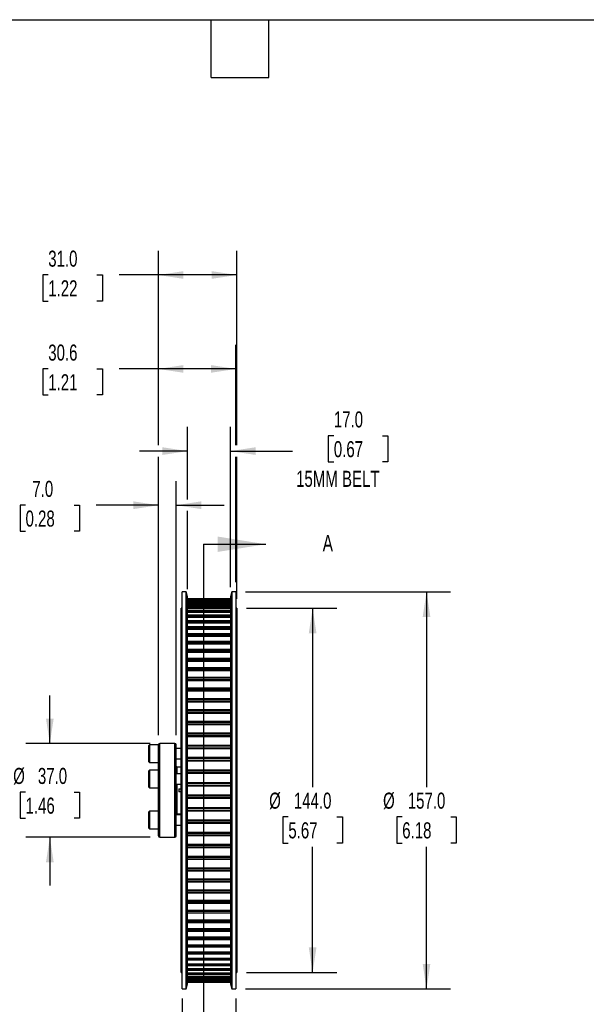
# Model space of a CAD drawing. Header units: millimetres. Extents: x 19 to 819, y 19 to 629.
# Tile 3 of 7: x 332 to 556, y 239 to 629. Entities that reach past the tile are written whole.
import ezdxf

# ---------------------------------------------------------------- set-up
doc = ezdxf.new("R2010")
doc.units = ezdxf.units.MM
doc.header["$LTSCALE"] = 3
doc.layers.add('DIMENSIONS', color=140, linetype='Continuous', lineweight=25)
doc.layers.add('TEXT', color=140, linetype='Continuous', lineweight=25)
doc.styles.add('SLDTEXTSTYLE0', font='TXT', dxfattribs={"width": 0.7})
doc.dimstyles.new('SLDDIMSTYLE3', dxfattribs={"dimtxt": 6.474023, "dimasz": 9.906, "dimexe": 0, "dimexo": 0.0625, "dimgap": 1.618506, "dimtad": 0, "dimtih": 1, "dimtoh": 1, "dimrnd": 1e-09, "dimzin": 4, "dimdsep": 46, "dimtxsty": 'SLDTEXTSTYLE0', "dimsah": 1, "dimcen": 0.09, "dimadec": 0, "dimazin": 1, "dimtfac": 1, "dimtmove": 0, "dimatfit": 0, "dimfxl": 0, "dimfrac": 2, "dimtolj": 1, "dimtzin": 12, "dimarcsym": 0})
doc.dimstyles.new('SLDDIMSTYLE4', dxfattribs={"dimtxt": 6.474023, "dimasz": 9.906, "dimexe": 0, "dimexo": 0.0625, "dimgap": 1.618506, "dimtad": 0, "dimtih": 1, "dimtoh": 1, "dimrnd": 1e-09, "dimzin": 4, "dimdsep": 46, "dimtxsty": 'SLDTEXTSTYLE0', "dimsah": 1, "dimcen": 0.09, "dimadec": 0, "dimazin": 1, "dimtfac": 1, "dimtofl": 0, "dimtmove": 0, "dimatfit": 3, "dimfxl": 0, "dimfrac": 2, "dimtolj": 1, "dimtzin": 12, "dimarcsym": 0})
doc.dimstyles.new('SLDDIMSTYLE5', dxfattribs={"dimtxt": 6.474023, "dimasz": 9.906, "dimexe": 0, "dimexo": 0.0625, "dimgap": 1.618506, "dimtad": 0, "dimtih": 1, "dimtoh": 1, "dimrnd": 1e-09, "dimzin": 12, "dimdsep": 46, "dimtxsty": 'SLDTEXTSTYLE0', "dimsah": 1, "dimcen": 0.09, "dimadec": 0, "dimazin": 3, "dimtfac": 1, "dimtofl": 0, "dimtmove": 0, "dimatfit": 3, "dimfxl": 0, "dimfrac": 2, "dimtolj": 1, "dimtzin": 12, "dimarcsym": 0})
doc.dimstyles.new('SLDDIMSTYLE6', dxfattribs={"dimtxt": 6.474023, "dimasz": 9.906, "dimexe": 0, "dimexo": 0.0625, "dimgap": 1.618506, "dimtad": 0, "dimtih": 1, "dimtoh": 1, "dimrnd": 1e-09, "dimzin": 12, "dimdsep": 46, "dimtxsty": 'SLDTEXTSTYLE0', "dimsah": 1, "dimcen": 0.09, "dimadec": 0, "dimazin": 3, "dimtfac": 1, "dimtmove": 0, "dimatfit": 0, "dimfxl": 0, "dimfrac": 2, "dimtolj": 1, "dimtzin": 12, "dimarcsym": 0})

# ---------------------------------------------------------------- blocks, each defined once
blk = doc.blocks.new('_D_4')
at = {"layer": 'DIMENSIONS'}
for p, q in [((398.31, 438.93), (398.31, 467.58)), ((415.31, 404.18), (415.31, 467.58)), ((456.2, 464.11), (454.02, 464.11)), ((454.02, 464.11), (454.02, 453.82)), ((475.43, 464.11), (477.61, 464.11)), ((477.61, 464.11), (477.61, 453.82)), ((398.31, 458.05), (379.26, 458.05)), ((415.31, 458.05), (439.81, 458.05)), ((454.02, 453.82), (456.2, 453.82)), ((477.61, 453.82), (475.43, 453.82)), ((398.31, 403.48), (398.31, 434.36))]:
    blk.add_line(p, q, dxfattribs=at)
for points in [[(398.31, 458.05), (388.41, 459.57), (388.41, 456.53)], [(415.31, 458.05), (425.22, 456.53), (425.22, 459.57)]]:
    blk.add_solid(points, dxfattribs=at)
at = {"layer": 'DIMENSIONS', "char_height": 6.35, "attachment_point": 1, "style": 'SLDTEXTSTYLE0'}
for s, insert in [('17.0', (456.2, 473.74)), ('0.67', (456.2, 462)), ('15MM BELT', (441.26, 450.26))]:
    blk.add_mtext(s, dxfattribs=dict(at, insert=insert))
blk = doc.blocks.new('_D_5')
at = {"layer": 'DIMENSIONS'}
for p, q in [((421.62, 395.87), (457.34, 395.87)), ((447.81, 395.87), (447.81, 325.09)), ((438.2, 313.35), (436.02, 313.35)), ((436.02, 313.35), (436.02, 303.06)), ((457.43, 313.35), (459.61, 313.35)), ((459.61, 313.35), (459.61, 303.06)), ((436.02, 303.06), (438.2, 303.06)), ((447.81, 251.87), (447.81, 301.61)), ((459.61, 303.06), (457.43, 303.06)), ((421.62, 251.87), (457.34, 251.87))]:
    blk.add_line(p, q, dxfattribs=at)
for points in [[(447.81, 395.87), (446.29, 385.97), (449.34, 385.97)], [(447.81, 251.87), (449.34, 261.78), (446.29, 261.78)]]:
    blk.add_solid(points, dxfattribs=at)
at = {"layer": 'DIMENSIONS', "char_height": 6.35, "attachment_point": 1, "style": 'SLDTEXTSTYLE0'}
for s, insert in [('%%c', (430.62, 322.99)), ('144.0', (440.39, 322.99)), ('5.67', (438.2, 311.25))]:
    blk.add_mtext(s, dxfattribs=dict(at, insert=insert))
blk = doc.blocks.new('_D_6')
at = {"layer": 'DIMENSIONS'}
for p, q in [((421.26, 402.37), (502.4, 402.37)), ((492.88, 402.37), (492.88, 325.09)), ((483.26, 313.35), (481.09, 313.35)), ((481.09, 313.35), (481.09, 303.06)), ((502.5, 313.35), (504.67, 313.35)), ((504.67, 313.35), (504.67, 303.06)), ((481.09, 303.06), (483.26, 303.06)), ((492.88, 245.37), (492.88, 301.61)), ((504.67, 303.06), (502.5, 303.06)), ((421.26, 245.37), (502.4, 245.37))]:
    blk.add_line(p, q, dxfattribs=at)
for points in [[(492.88, 402.37), (491.36, 392.47), (494.4, 392.47)], [(492.88, 245.37), (494.4, 255.28), (491.36, 255.28)]]:
    blk.add_solid(points, dxfattribs=at)
at = {"layer": 'DIMENSIONS', "char_height": 6.35, "attachment_point": 1, "style": 'SLDTEXTSTYLE0'}
for s, insert in [('%%c', (475.68, 322.99)), ('157.0', (485.45, 322.99)), ('6.18', (483.26, 311.25))]:
    blk.add_mtext(s, dxfattribs=dict(at, insert=insert))
blk = doc.blocks.new('_D_7')
at = {"layer": 'DIMENSIONS'}
for p, q in [((343.84, 342.37), (343.84, 361.42)), ((383.5, 342.37), (334.31, 342.37)), ((334.22, 323.13), (332.04, 323.13)), ((332.04, 323.13), (332.04, 312.84)), ((353.46, 323.13), (355.63, 323.13)), ((355.63, 323.13), (355.63, 312.84)), ((332.04, 312.84), (334.22, 312.84)), ((355.63, 312.84), (353.46, 312.84)), ((383.5, 305.37), (334.31, 305.37)), ((343.84, 305.37), (343.84, 286.32))]:
    blk.add_line(p, q, dxfattribs=at)
for points in [[(343.84, 342.37), (345.36, 352.28), (342.31, 352.28)], [(343.84, 305.37), (342.31, 295.47), (345.36, 295.47)]]:
    blk.add_solid(points, dxfattribs=at)
at = {"layer": 'DIMENSIONS', "char_height": 6.35, "attachment_point": 1, "style": 'SLDTEXTSTYLE0'}
for s, insert in [('%%c', (329.33, 332.76)), ('37.0', (339.11, 332.76)), ('1.46', (334.22, 321.02))]:
    blk.add_mtext(s, dxfattribs=dict(at, insert=insert))
blk = doc.blocks.new('_D_8')
at = {"layer": 'DIMENSIONS'}
for p, q in [((386.81, 345.68), (386.81, 446.17)), ((393.81, 345.68), (393.81, 446.17)), ((334.22, 436.64), (332.04, 436.64)), ((332.04, 436.64), (332.04, 426.36)), ((353.46, 436.64), (355.63, 436.64)), ((355.63, 436.64), (355.63, 426.36)), ((386.81, 436.64), (362.23, 436.64)), ((393.81, 436.64), (412.86, 436.64)), ((332.04, 426.36), (334.22, 426.36)), ((355.63, 426.36), (353.46, 426.36))]:
    blk.add_line(p, q, dxfattribs=at)
for points in [[(386.81, 436.64), (376.91, 438.17), (376.91, 435.12)], [(393.81, 436.64), (403.72, 435.12), (403.72, 438.17)]]:
    blk.add_solid(points, dxfattribs=at)
at = {"layer": 'DIMENSIONS', "char_height": 6.35, "attachment_point": 1, "style": 'SLDTEXTSTYLE0'}
for s, insert in [('7.0', (336.91, 446.28)), ('0.28', (334.22, 434.54))]:
    blk.add_mtext(s, dxfattribs=dict(at, insert=insert))
blk = doc.blocks.new('_D_9')
at = {"layer": 'DIMENSIONS'}
for p, q in [((386.81, 460.34), (386.81, 500.07)), ((417.45, 460.34), (417.45, 500.07)), ((343.2, 490.54), (341.02, 490.54)), ((341.02, 490.54), (341.02, 480.25)), ((362.43, 490.54), (364.61, 490.54)), ((364.61, 490.54), (364.61, 480.25)), ((386.81, 490.54), (371.21, 490.54)), ((417.45, 490.54), (386.81, 490.54)), ((341.02, 480.25), (343.2, 480.25)), ((364.61, 480.25), (362.43, 480.25)), ((386.81, 345.68), (386.81, 455.76)), ((417.45, 406.18), (417.45, 455.76))]:
    blk.add_line(p, q, dxfattribs=at)
for points in [[(386.81, 490.54), (396.72, 489.02), (396.72, 492.07)], [(417.45, 490.54), (407.54, 492.07), (407.54, 489.02)]]:
    blk.add_solid(points, dxfattribs=at)
at = {"layer": 'DIMENSIONS', "char_height": 6.35, "attachment_point": 1, "style": 'SLDTEXTSTYLE0'}
for s, insert in [('30.6', (343.2, 500.18)), ('1.21', (343.2, 488.44))]:
    blk.add_mtext(s, dxfattribs=dict(at, insert=insert))
blk = doc.blocks.new('_D_10')
at = {"layer": 'DIMENSIONS'}
for p, q in [((386.81, 460.34), (386.81, 537.22)), ((417.81, 460.34), (417.81, 537.22)), ((343.2, 527.69), (341.02, 527.69)), ((341.02, 527.69), (341.02, 517.4)), ((362.43, 527.69), (364.61, 527.69)), ((364.61, 527.69), (364.61, 517.4)), ((386.81, 527.69), (371.21, 527.69)), ((417.81, 527.69), (386.81, 527.69)), ((341.02, 517.4), (343.2, 517.4)), ((364.61, 517.4), (362.43, 517.4)), ((386.81, 345.68), (386.81, 455.76)), ((417.81, 399.68), (417.81, 455.76))]:
    blk.add_line(p, q, dxfattribs=at)
for points in [[(386.81, 527.69), (396.72, 526.17), (396.72, 529.21)], [(417.81, 527.69), (407.91, 529.21), (407.91, 526.17)]]:
    blk.add_solid(points, dxfattribs=at)
at = {"layer": 'DIMENSIONS', "char_height": 6.35, "attachment_point": 1, "style": 'SLDTEXTSTYLE0'}
for s, insert in [('31.0', (343.2, 537.33)), ('1.22', (343.2, 525.59))]:
    blk.add_mtext(s, dxfattribs=dict(at, insert=insert))
blk = doc.blocks.new('_D_11')
at = {"layer": 'DIMENSIONS'}
for p, q in [((396.18, 241.56), (396.18, 197.86)), ((417.45, 241.56), (417.45, 197.86)), ((343.2, 207.38), (341.02, 207.38)), ((341.02, 207.38), (341.02, 197.09)), ((362.43, 207.38), (364.61, 207.38)), ((364.61, 207.38), (364.61, 197.09)), ((396.18, 207.38), (371.21, 207.38)), ((417.45, 207.38), (436.5, 207.38)), ((341.02, 197.09), (343.2, 197.09)), ((364.61, 197.09), (362.43, 197.09))]:
    blk.add_line(p, q, dxfattribs=at)
for points in [[(396.18, 207.38), (386.27, 208.91), (386.27, 205.86)], [(417.45, 207.38), (427.36, 205.86), (427.36, 208.91)]]:
    blk.add_solid(points, dxfattribs=at)
at = {"layer": 'DIMENSIONS', "char_height": 6.35, "attachment_point": 1, "style": 'SLDTEXTSTYLE0'}
for s, insert in [('21.3', (343.2, 217.02)), ('0.84', (343.2, 205.28))]:
    blk.add_mtext(s, dxfattribs=dict(at, insert=insert))

msp = doc.modelspace()

# ---------------------------------------------------------------- linework, layer by layer
for p, q in [((397.778, 402.374), (396.178, 402.374)), ((396.178, 323.874), (396.178, 402.374)), ((398.314, 400.374), (397.778, 402.374)), ((397.778, 323.874), (397.778, 402.374)), ((415.85, 402.374), (415.314, 400.374)), ((417.45, 402.374), (415.85, 402.374)), ((415.85, 402.374), (415.85, 245.374)), ((417.45, 402.374), (417.45, 245.374)), ((398.314, 323.874), (398.314, 400.374)), ((415.314, 399.669), (398.314, 399.669)), ((398.314, 399.669), (415.314, 399.669)), ((398.314, 399.646), (415.314, 399.646)), ((415.314, 399.369), (398.314, 399.369)), ((398.314, 399.368), (415.314, 399.368)), ((398.314, 399.298), (415.314, 399.298)), ((398.314, 398.979), (415.314, 398.979)), ((415.314, 398.747), (398.314, 398.747)), ((398.314, 398.743), (415.314, 398.743)), ((398.314, 398.627), (415.314, 398.627)), ((398.314, 398.291), (415.314, 398.291)), ((415.314, 397.806), (398.314, 397.806)), ((398.314, 397.798), (415.314, 397.798)), ((398.314, 397.636), (415.314, 397.636)), ((398.314, 397.285), (415.314, 397.285)), ((415.314, 400.374), (415.314, 247.374)), ((396.178, 395.874), (395.814, 395.874)), ((395.814, 323.874), (395.814, 395.874)), ((415.314, 396.549), (398.314, 396.549)), ((398.314, 396.537), (415.314, 396.537)), ((398.314, 396.33), (415.314, 396.33)), ((398.314, 395.964), (415.314, 395.964)), ((415.314, 394.983), (398.314, 394.983)), ((398.314, 394.964), (415.314, 394.964)), ((398.314, 394.713), (415.314, 394.713)), ((398.314, 394.335), (415.314, 394.335)), ((417.814, 395.874), (417.45, 395.874)), ((417.814, 395.874), (417.814, 251.874)), ((415.314, 393.113), (398.314, 393.113)), ((398.314, 393.087), (415.314, 393.087)), ((398.314, 392.792), (415.314, 392.792)), ((398.314, 392.403), (415.314, 392.403)), ((415.314, 390.948), (398.314, 390.948)), ((398.314, 390.913), (415.314, 390.913)), ((398.314, 390.577), (415.314, 390.577)), ((398.314, 390.179), (415.314, 390.179)), ((415.314, 388.497), (398.314, 388.497)), ((398.314, 388.452), (415.314, 388.452)), ((398.314, 388.076), (415.314, 388.076)), ((398.314, 387.67), (415.314, 387.67)), ((415.314, 385.77), (398.314, 385.77)), ((398.314, 385.715), (415.314, 385.715)), ((398.314, 385.3), (415.314, 385.3)), ((398.314, 384.889), (415.314, 384.889)), ((415.314, 382.78), (398.314, 382.78)), ((398.314, 382.713), (415.314, 382.713)), ((398.314, 382.26), (415.314, 382.26)), ((398.314, 381.846), (415.314, 381.846)), ((415.314, 379.539), (398.314, 379.539)), ((398.314, 379.459), (415.314, 379.459)), ((398.314, 378.971), (415.314, 378.971)), ((398.314, 378.555), (415.314, 378.555)), ((415.314, 376.061), (398.314, 376.061)), ((398.314, 375.967), (415.314, 375.967)), ((398.314, 375.446), (415.314, 375.446)), ((398.314, 375.029), (415.314, 375.029)), ((415.314, 372.36), (398.314, 372.36)), ((398.314, 372.252), (415.314, 372.252)), ((398.314, 371.701), (415.314, 371.701)), ((398.314, 371.285), (415.314, 371.285)), ((415.314, 368.454), (398.314, 368.454)), ((398.314, 368.33), (415.314, 368.33)), ((398.314, 367.75), (415.314, 367.75)), ((398.314, 367.337), (415.314, 367.337)), ((415.314, 364.357), (398.314, 364.357)), ((398.314, 364.217), (415.314, 364.217)), ((398.314, 363.611), (415.314, 363.611)), ((398.314, 363.204), (415.314, 363.204)), ((415.314, 360.089), (398.314, 360.089)), ((398.314, 359.932), (415.314, 359.932)), ((398.314, 359.303), (415.314, 359.303)), ((398.314, 358.902), (415.314, 358.902)), ((415.314, 355.667), (398.314, 355.667)), ((398.314, 355.492), (415.314, 355.492)), ((398.314, 354.842), (415.314, 354.842)), ((398.314, 354.45), (415.314, 354.45)), ((415.314, 351.11), (398.314, 351.11)), ((398.314, 350.917), (415.314, 350.917)), ((398.314, 350.249), (415.314, 350.249)), ((398.314, 349.867), (415.314, 349.867)), ((415.314, 346.437), (398.314, 346.437)), ((398.314, 346.226), (415.314, 346.226)), ((398.314, 345.543), (415.314, 345.543)), ((398.314, 345.173), (415.314, 345.173)), ((383.214, 341.874), (382.814, 341.474)), ((382.814, 341.474), (382.814, 335.274)), ((386.814, 341.874), (383.214, 341.874)), ((383.214, 341.874), (383.214, 334.874)), ((386.814, 323.874), (386.814, 341.874)), ((393.314, 342.374), (387.314, 342.374)), ((387.314, 323.874), (387.314, 342.374)), ((393.314, 323.874), (393.314, 342.374)), ((393.814, 323.874), (393.814, 341.874)), ((395.814, 340.374), (393.814, 340.374)), ((415.314, 341.67), (398.314, 341.67)), ((398.314, 341.439), (415.314, 341.439)), ((398.314, 340.744), (415.314, 340.744)), ((398.314, 340.388), (415.314, 340.388)), ((382.814, 335.274), (383.214, 334.874)), ((383.214, 334.874), (386.814, 334.874)), ((393.814, 336.374), (395.814, 336.374)), ((415.314, 336.827), (398.314, 336.827)), ((398.314, 336.577), (415.314, 336.577)), ((398.314, 335.873), (415.314, 335.873)), ((398.314, 335.531), (415.314, 335.531)), ((383.214, 331.855), (382.814, 331.455)), ((382.814, 331.455), (382.814, 325.255)), ((386.814, 331.855), (383.214, 331.855)), ((383.214, 331.855), (383.214, 324.855)), ((394.814, 333.111), (394.214, 333.111)), ((394.214, 330.355), (394.214, 333.111)), ((394.814, 333.111), (394.814, 333.092)), ((395.814, 333.092), (394.814, 333.092)), ((415.314, 331.93), (398.314, 331.93)), ((398.314, 331.661), (415.314, 331.661)), ((395.814, 330.355), (393.814, 330.355)), ((398.314, 330.951), (415.314, 330.951)), ((398.314, 330.625), (415.314, 330.625)), ((382.814, 325.255), (383.214, 324.855)), ((383.214, 324.855), (386.814, 324.855)), ((386.814, 305.874), (386.814, 323.874)), ((387.314, 305.374), (387.314, 323.874)), ((393.314, 305.374), (393.314, 323.874)), ((393.814, 326.355), (395.814, 326.355)), ((393.814, 305.874), (393.814, 323.874)), ((394.214, 323.874), (394.214, 326.355)), ((394.214, 314.636), (394.214, 323.874)), ((394.814, 324.474), (395.814, 324.474)), ((394.814, 324.474), (394.814, 323.274)), ((395.814, 323.274), (394.814, 323.274)), ((395.814, 251.874), (395.814, 323.874)), ((396.178, 245.374), (396.178, 323.874)), ((397.778, 245.374), (397.778, 323.874)), ((398.314, 327), (415.314, 327)), ((398.314, 326.711), (415.314, 326.711)), ((398.314, 325.998), (415.314, 325.998)), ((398.314, 325.69), (415.314, 325.69)), ((398.314, 247.374), (398.314, 323.874)), ((398.314, 322.057), (415.314, 322.057)), ((398.314, 321.749), (415.314, 321.749)), ((398.314, 321.037), (415.314, 321.037)), ((398.314, 320.748), (415.314, 320.748)), ((383.214, 315.643), (382.814, 315.243)), ((386.814, 315.643), (383.214, 315.643)), ((383.214, 315.643), (383.214, 314.2)), ((398.314, 317.122), (415.314, 317.122)), ((398.314, 316.797), (415.314, 316.797)), ((398.314, 316.087), (415.314, 316.087)), ((398.314, 315.818), (415.314, 315.818)), ((382.814, 315.243), (382.814, 313.965)), ((382.814, 313.965), (382.814, 309.043)), ((383.214, 314.2), (383.214, 308.643)), ((395.814, 314.143), (393.814, 314.143)), ((394.214, 314.636), (394.814, 314.636)), ((394.814, 314.656), (395.814, 314.656)), ((394.814, 314.656), (394.814, 314.636)), ((398.314, 312.216), (415.314, 312.216)), ((398.314, 311.874), (415.314, 311.874)), ((382.814, 309.043), (383.214, 308.643)), ((383.214, 308.643), (386.814, 308.643)), ((393.814, 310.143), (395.814, 310.143)), ((398.314, 311.171), (415.314, 311.171)), ((398.314, 310.921), (415.314, 310.921)), ((387.314, 305.374), (393.314, 305.374)), ((398.314, 307.36), (415.314, 307.36)), ((398.314, 307.003), (415.314, 307.003)), ((398.314, 306.309), (415.314, 306.309)), ((398.314, 306.078), (415.314, 306.078)), ((398.314, 302.575), (415.314, 302.575)), ((398.314, 302.205), (415.314, 302.205)), ((398.314, 301.522), (415.314, 301.522)), ((398.314, 301.31), (415.314, 301.31)), ((398.314, 297.881), (415.314, 297.881)), ((398.314, 297.499), (415.314, 297.499)), ((398.314, 296.831), (415.314, 296.831)), ((398.314, 296.638), (415.314, 296.638)), ((398.314, 293.298), (415.314, 293.298)), ((398.314, 292.906), (415.314, 292.906)), ((398.314, 292.256), (415.314, 292.256)), ((398.314, 292.081), (415.314, 292.081)), ((398.314, 288.846), (415.314, 288.846)), ((398.314, 288.445), (415.314, 288.445)), ((398.314, 287.816), (415.314, 287.816)), ((398.314, 287.659), (415.314, 287.659)), ((398.314, 284.544), (415.314, 284.544)), ((398.314, 284.136), (415.314, 284.136)), ((398.314, 283.531), (415.314, 283.531)), ((398.314, 283.39), (415.314, 283.39)), ((398.314, 280.41), (415.314, 280.41)), ((398.314, 279.998), (415.314, 279.998)), ((398.314, 279.418), (415.314, 279.418)), ((398.314, 279.294), (415.314, 279.294)), ((398.314, 276.463), (415.314, 276.463)), ((398.314, 276.047), (415.314, 276.047)), ((398.314, 275.496), (415.314, 275.496)), ((398.314, 275.387), (415.314, 275.387)), ((398.314, 272.718), (415.314, 272.718)), ((398.314, 272.301), (415.314, 272.301)), ((398.314, 271.781), (415.314, 271.781)), ((398.314, 271.687), (415.314, 271.687)), ((398.314, 269.193), (415.314, 269.193)), ((398.314, 268.776), (415.314, 268.776)), ((398.314, 268.289), (415.314, 268.289)), ((398.314, 268.209), (415.314, 268.209)), ((398.314, 265.902), (415.314, 265.902)), ((398.314, 265.487), (415.314, 265.487)), ((398.314, 265.035), (415.314, 265.035)), ((398.314, 264.968), (415.314, 264.968)), ((398.314, 262.859), (415.314, 262.859)), ((398.314, 262.448), (415.314, 262.448)), ((398.314, 262.033), (415.314, 262.033)), ((398.314, 261.977), (415.314, 261.977)), ((398.314, 260.077), (415.314, 260.077)), ((398.314, 259.672), (415.314, 259.672)), ((398.314, 259.295), (415.314, 259.295)), ((398.314, 259.251), (415.314, 259.251)), ((398.314, 257.569), (415.314, 257.569)), ((398.314, 257.171), (415.314, 257.171)), ((398.314, 256.835), (415.314, 256.835)), ((398.314, 256.8), (415.314, 256.8)), ((398.314, 255.344), (415.314, 255.344)), ((398.314, 254.956), (415.314, 254.956)), ((398.314, 254.661), (415.314, 254.661)), ((398.314, 254.635), (415.314, 254.635)), ((398.314, 253.413), (415.314, 253.413)), ((395.814, 251.874), (396.178, 251.874)), ((398.314, 253.035), (415.314, 253.035)), ((398.314, 252.784), (415.314, 252.784)), ((398.314, 252.765), (415.314, 252.765)), ((398.314, 251.784), (415.314, 251.784)), ((398.314, 251.418), (415.314, 251.418)), ((398.314, 251.211), (415.314, 251.211)), ((398.314, 251.199), (415.314, 251.199)), ((398.314, 250.463), (415.314, 250.463)), ((398.314, 250.111), (415.314, 250.111)), ((398.314, 249.949), (415.314, 249.949)), ((398.314, 249.942), (415.314, 249.942)), ((398.314, 249.457), (415.314, 249.457)), ((417.45, 251.874), (417.814, 251.874)), ((396.178, 245.374), (397.778, 245.374)), ((397.778, 245.374), (398.314, 247.374)), ((398.314, 249.121), (415.314, 249.121)), ((398.314, 249.004), (415.314, 249.004)), ((398.314, 249.001), (415.314, 249.001)), ((398.314, 248.769), (415.314, 248.769)), ((398.314, 248.45), (415.314, 248.45)), ((398.314, 248.38), (415.314, 248.38)), ((398.314, 248.379), (415.314, 248.379)), ((398.314, 248.102), (415.314, 248.102)), ((398.314, 248.079), (415.314, 248.079)), ((398.314, 248.079), (415.314, 248.079)), ((415.314, 247.374), (415.85, 245.374)), ((415.85, 245.374), (417.45, 245.374))]:
    msp.add_line(p, q)
for centre, radius, start, end in [((387.314, 341.874), 0.5, 90, 180), ((393.314, 341.874), 0.5, 0, 90), ((394.214, 333.511), 0.4, 180, 270), ((394.214, 314.236), 0.4, 90, 180), ((387.314, 305.874), 0.5, 180, 270), ((393.314, 305.874), 0.5, 270, 0)]:
    msp.add_arc(centre, radius, start, end)
at = {"layer": 'TEXT'}
for p, q in [((19.05, 628.65), (819.15, 628.65)), ((407.67, 605.79), (407.67, 628.65)), ((430.53, 605.79), (430.53, 628.65)), ((407.67, 605.79), (430.53, 605.79)), ((404.672, 421.214), (404.672, 226.534))]:
    msp.add_line(p, q, dxfattribs=at)
at = {"layer": 'TEXT', "linetype": 'Continuous'}
msp.add_line((404.672, 421.214), (429.269, 421.214), dxfattribs=at)
at = {"layer": 'TEXT'}
msp.add_solid([(429.269, 421.214), (410.219, 424.262), (410.219, 418.166)], dxfattribs=at)

# ---------------------------------------------------------------- texts
at = {"layer": 'TEXT', "insert": (451.81, 424.899), "char_height": 6.474, "attachment_point": 1, "style": 'SLDTEXTSTYLE0'}
msp.add_mtext('A', dxfattribs=at)

# ---------------------------------------------------------------- dimensions: what is measured, and where the dimension line sits
at = {"layer": 'DIMENSIONS'}
for base, p1, p2, dimstyle, picture, middle in [((386.814, 527.691), (417.814, 395.874), (386.814, 341.874), 'SLDDIMSTYLE4', '_D_10', (352.814, 527.691)), ((386.814, 490.543), (417.45, 402.374), (386.814, 341.874), 'SLDDIMSTYLE5', '_D_9', (352.814, 490.543)), ((386.814, 436.644), (393.814, 341.874), (386.814, 341.874), 'SLDDIMSTYLE3', '_D_8', (343.837, 436.644)), ((396.178, 207.381), (417.45, 245.374), (396.178, 245.374), 'SLDDIMSTYLE6', '_D_11', (352.814, 207.381))]:
    dim = msp.add_linear_dim(base=base, p1=p1, p2=p2, dimstyle=dimstyle, dxfattribs=at)
    dim.commit()
    dim.dimension.update_dxf_attribs({"geometry": picture, "text_midpoint": middle, "dimtype": 160})
dim = msp.add_linear_dim(base=(415.314, 458.05), p1=(398.314, 399.669), p2=(415.314, 400.374), text='<>\\P15MM BELT', dimstyle='SLDDIMSTYLE3', dxfattribs=at)
dim.commit()
dim.dimension.update_dxf_attribs({"geometry": '_D_4', "text_midpoint": (465.814, 458.05), "dimtype": 160})
for base, p1, p2, dimstyle, picture, middle in [((492.879, 245.374), (417.45, 402.374), (417.45, 245.374), 'SLDDIMSTYLE4', '_D_6', (492.879, 313.351)), ((447.814, 251.874), (417.814, 395.874), (417.814, 251.874), 'SLDDIMSTYLE4', '_D_5', (447.814, 313.351)), ((343.837, 305.374), (387.314, 342.374), (387.314, 305.374), 'SLDDIMSTYLE3', '_D_7', (343.837, 323.129))]:
    dim = msp.add_linear_dim(base=base, p1=p1, p2=p2, angle=90, text='%%c<>', dimstyle=dimstyle, dxfattribs=at)
    dim.commit()
    dim.dimension.update_dxf_attribs({"geometry": picture, "text_midpoint": middle, "dimtype": 160})

doc.saveas('drawing.dxf')
